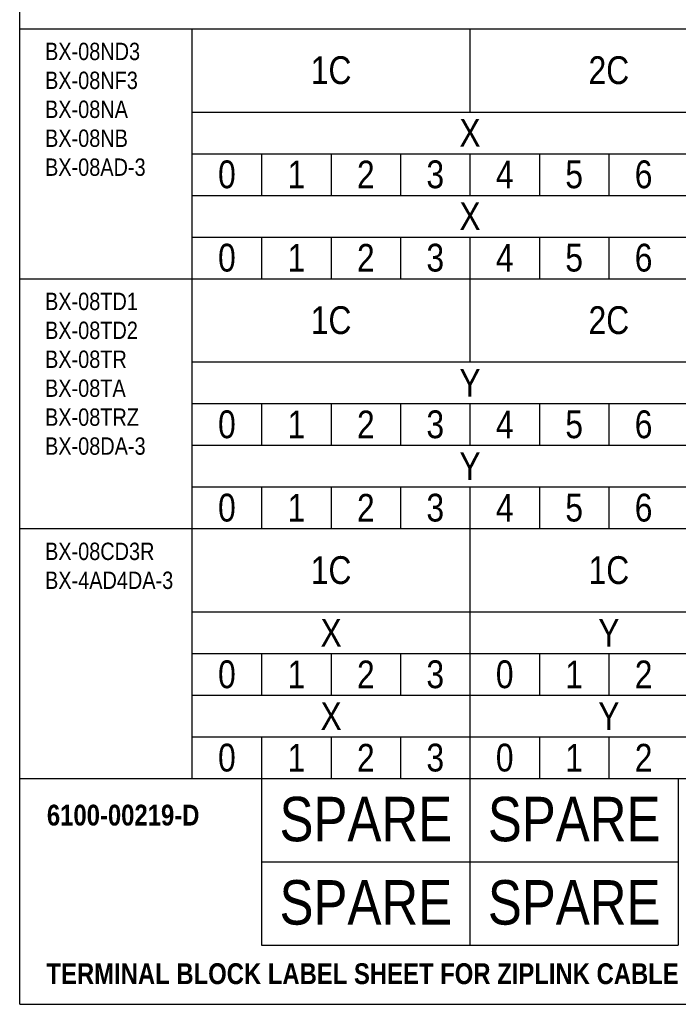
# Model space of a CAD drawing. Extents: x 104 to 429, y -181 to 40.
# Tile 1 of 16: x 243 to 290, y -136 to -66. Entities that reach past the tile are written whole.
import ezdxf

# ---------------------------------------------------------------- set-up
doc = ezdxf.new("R2010")
doc.units = 0
for name, color, linetype in [('DIECUT', 1, 'CONTINUOUS'), ('SHEET', 5, 'CONTINUOUS'), ('TEXT', 7, 'CONTINUOUS')]:
    doc.layers.add(name, color=color, linetype=linetype)
doc.styles.add('MX_NOTE_STANDARD', font='txt.shx', dxfattribs={"bigfont": 'extfont.shx'})

msp = doc.modelspace()

# ---------------------------------------------------------------- linework, layer by layer
at = {"layer": 'DIECUT', "linetype": 'Continuous'}
for p, q in [((255.307, -84.216), (255.307, -66.216)), ((255.307, -66.216), (295.307, -66.216)), ((255.307, -72.216), (295.307, -72.216)), ((255.307, -78.216), (295.307, -78.216)), ((255.307, -84.216), (295.307, -84.216)), ((255.307, -102.216), (255.307, -84.216)), ((255.307, -90.216), (295.307, -90.216)), ((255.307, -96.216), (295.307, -96.216)), ((255.307, -102.216), (295.307, -102.216)), ((255.307, -120.216), (255.307, -102.216)), ((255.307, -108.216), (295.307, -108.216)), ((255.307, -114.216), (295.307, -114.216)), ((255.307, -120.216), (295.307, -120.216)), ((260.307, -120.216), (260.307, -132.216)), ((275.307, -120.216), (275.307, -132.216)), ((290.307, -120.216), (290.307, -132.216)), ((260.307, -126.216), (290.307, -126.216)), ((260.307, -132.216), (290.307, -132.216))]:
    msp.add_line(p, q, dxfattribs=at)
at = {"layer": 'DIECUT', "color": 5, "linetype": 'Continuous'}
for p, q in [((255.307, -75.216), (295.307, -75.216)), ((255.307, -81.216), (295.307, -81.216)), ((255.307, -93.216), (295.307, -93.216)), ((255.307, -99.216), (295.307, -99.216)), ((255.307, -111.216), (295.307, -111.216)), ((255.307, -117.216), (295.307, -117.216))]:
    msp.add_line(p, q, dxfattribs=at)
at = {"layer": 'SHEET', "linetype": 'Continuous'}
for p, q in [((242.887, -66.216), (242.887, -58.452)), ((242.887, -84.216), (242.887, -66.216)), ((242.887, -66.216), (255.307, -66.216)), ((275.307, -66.216), (275.307, -72.216)), ((260.307, -75.216), (260.307, -78.216)), ((265.307, -75.216), (265.307, -78.216)), ((270.307, -75.216), (270.307, -78.216)), ((275.307, -75.216), (275.307, -78.216)), ((280.307, -75.216), (280.307, -78.216)), ((285.307, -75.216), (285.307, -78.216)), ((260.307, -81.216), (260.307, -84.216)), ((265.307, -81.216), (265.307, -84.216)), ((270.307, -81.216), (270.307, -84.216)), ((275.307, -81.216), (275.307, -84.216)), ((280.307, -81.216), (280.307, -84.216)), ((285.307, -81.216), (285.307, -84.216)), ((242.887, -84.216), (255.307, -84.216)), ((242.887, -102.216), (242.887, -84.216)), ((275.307, -84.216), (275.307, -90.216)), ((260.307, -93.216), (260.307, -96.216)), ((265.307, -93.216), (265.307, -96.216)), ((270.307, -93.216), (270.307, -96.216)), ((275.307, -93.216), (275.307, -96.216)), ((280.307, -93.216), (280.307, -96.216)), ((285.307, -93.216), (285.307, -96.216)), ((260.307, -99.216), (260.307, -102.216)), ((265.307, -99.216), (265.307, -102.216)), ((270.307, -99.216), (270.307, -102.216)), ((275.307, -99.216), (275.307, -102.216)), ((280.307, -99.216), (280.307, -102.216)), ((285.307, -99.216), (285.307, -102.216)), ((242.887, -102.216), (255.307, -102.216)), ((242.887, -120.216), (242.887, -102.216)), ((275.307, -102.216), (275.307, -108.216)), ((275.307, -108.216), (275.307, -111.216)), ((260.307, -111.216), (260.307, -114.216)), ((265.307, -111.216), (265.307, -114.216)), ((270.307, -111.216), (270.307, -114.216)), ((275.307, -111.216), (275.307, -114.216)), ((280.307, -111.216), (280.307, -114.216)), ((285.307, -111.216), (285.307, -114.216)), ((275.307, -114.216), (275.307, -117.216)), ((260.307, -117.216), (260.307, -120.216)), ((265.307, -117.216), (265.307, -120.216)), ((270.307, -117.216), (270.307, -120.216)), ((275.307, -117.216), (275.307, -120.216)), ((280.307, -117.216), (280.307, -120.216)), ((285.307, -117.216), (285.307, -120.216)), ((242.887, -120.216), (255.307, -120.216)), ((242.887, -120.216), (255.307, -120.216)), ((242.887, -136.469), (242.887, -120.216)), ((242.887, -136.469), (315.216, -136.469))]:
    msp.add_line(p, q, dxfattribs=at)

# ---------------------------------------------------------------- texts
at = {"layer": 'SHEET', "linetype": 'Continuous', "char_height": 1.25, "width": 60, "attachment_point": 1, "style": 'MX_NOTE_STANDARD'}
for s, insert in [('{\\fArial Narrow|b0|i0|c0|p34;BX-08ND3\\PBX-08NF3\\PBX-08NA\\PBX-08NB\\PBX-08AD-3}', (244.712, -67.226)), ('{\\fArial Narrow|b0|i0|c0|p34;BX-08TD1\\PBX-08TD2\\PBX-08TR\\PBX-08TA\\PBX-08TRZ\\PBX-08DA-3}', (244.712, -85.226)), ('{\\fArial Narrow|b0|i0|c0|p34;BX-08CD3R\\PBX-4AD4DA-3}', (244.712, -103.226))]:
    msp.add_mtext(s, dxfattribs=dict(at, insert=insert))
at = {"layer": 'SHEET', "linetype": 'Continuous', "char_height": 1.5, "attachment_point": 1, "style": 'MX_NOTE_STANDARD'}
for s, insert in [('{\\fArial Narrow|b1|i0|c0|p34;6100-00219-D}', (244.844, -122.095)), ('{\\fArial Narrow|b1|i0|c0|p34;TERMINAL BLOCK LABEL SHEET FOR ZIPLINK CABLE ZL-BXEM-CBL10}', (244.815, -133.513))]:
    msp.add_mtext(s, dxfattribs=dict(at, insert=insert))
at = {"layer": 'TEXT', "linetype": 'Continuous', "style": 'MX_NOTE_STANDARD'}
for s, insert, char_height, width, attachment_point in [('{\\fArial Narrow|b0|i0|c0|p34;1C}', (265.307, -69.216), 2, 20, 5), ('{\\fArial Narrow|b0|i0|c0|p34;2C}', (285.307, -69.216), 2, 20, 5), ('{\\fArial Narrow|b0|i0|c0|p34;X}', (275.307, -73.716), 2, 40, 5), ('{\\fArial Narrow|b0|i0|c0|p34;0}', (257.807, -76.716), 2, 5, 5), ('{\\fArial Narrow|b0|i0|c0|p34;1}', (262.807, -76.716), 2, 5, 5), ('{\\fArial Narrow|b0|i0|c0|p34;2}', (267.807, -76.716), 2, 5, 5), ('{\\fArial Narrow|b0|i0|c0|p34;3}', (272.807, -76.716), 2, 5, 5), ('{\\fArial Narrow|b0|i0|c0|p34;4}', (277.807, -76.716), 2, 5, 5), ('{\\fArial Narrow|b0|i0|c0|p34;5}', (282.807, -76.716), 2, 5, 5), ('{\\fArial Narrow|b0|i0|c0|p34;6}', (287.807, -76.716), 2, 5, 5), ('{\\fArial Narrow|b0|i0|c0|p34;X}', (275.307, -79.716), 2, 40, 5), ('{\\fArial Narrow|b0|i0|c0|p34;0}', (257.807, -82.716), 2, 5, 5), ('{\\fArial Narrow|b0|i0|c0|p34;1}', (262.807, -82.716), 2, 5, 5), ('{\\fArial Narrow|b0|i0|c0|p34;2}', (267.807, -82.716), 2, 5, 5), ('{\\fArial Narrow|b0|i0|c0|p34;3}', (272.807, -82.716), 2, 5, 5), ('{\\fArial Narrow|b0|i0|c0|p34;4}', (277.807, -82.716), 2, 5, 5), ('{\\fArial Narrow|b0|i0|c0|p34;5}', (282.807, -82.716), 2, 5, 5), ('{\\fArial Narrow|b0|i0|c0|p34;6}', (287.807, -82.716), 2, 5, 5), ('{\\fArial Narrow|b0|i0|c0|p34;1C}', (265.307, -87.216), 2, 20, 5), ('{\\fArial Narrow|b0|i0|c0|p34;2C}', (285.307, -87.216), 2, 20, 5), ('{\\fArial Narrow|b0|i0|c0|p34;Y}', (275.307, -91.716), 2, 40, 5), ('{\\fArial Narrow|b0|i0|c0|p34;0}', (257.807, -94.716), 2, 5, 5), ('{\\fArial Narrow|b0|i0|c0|p34;1}', (262.807, -94.716), 2, 5, 5), ('{\\fArial Narrow|b0|i0|c0|p34;2}', (267.807, -94.716), 2, 5, 5), ('{\\fArial Narrow|b0|i0|c0|p34;3}', (272.807, -94.716), 2, 5, 5), ('{\\fArial Narrow|b0|i0|c0|p34;4}', (277.807, -94.716), 2, 5, 5), ('{\\fArial Narrow|b0|i0|c0|p34;5}', (282.807, -94.716), 2, 5, 5), ('{\\fArial Narrow|b0|i0|c0|p34;6}', (287.807, -94.716), 2, 5, 5), ('{\\fArial Narrow|b0|i0|c0|p34;Y}', (275.307, -97.716), 2, 40, 5), ('{\\fArial Narrow|b0|i0|c0|p34;0}', (257.807, -100.716), 2, 5, 5), ('{\\fArial Narrow|b0|i0|c0|p34;1}', (262.807, -100.716), 2, 5, 5), ('{\\fArial Narrow|b0|i0|c0|p34;2}', (267.807, -100.716), 2, 5, 5), ('{\\fArial Narrow|b0|i0|c0|p34;3}', (272.807, -100.716), 2, 5, 5), ('{\\fArial Narrow|b0|i0|c0|p34;4}', (277.807, -100.716), 2, 5, 5), ('{\\fArial Narrow|b0|i0|c0|p34;5}', (282.807, -100.716), 2, 5, 5), ('{\\fArial Narrow|b0|i0|c0|p34;6}', (287.807, -100.716), 2, 5, 5), ('{\\fArial Narrow|b0|i0|c0|p34;1C}', (265.307, -105.216), 2, 20, 5), ('{\\fArial Narrow|b0|i0|c0|p34;1C}', (285.307, -105.216), 2, 20, 5), ('{\\fArial Narrow|b0|i0|c0|p34;X}', (265.307, -109.716), 2, 20, 5), ('{\\fArial Narrow|b0|i0|c0|p34;Y}', (285.307, -109.716), 2, 20, 5), ('{\\fArial Narrow|b0|i0|c0|p34;0}', (257.807, -112.716), 2, 5, 5), ('{\\fArial Narrow|b0|i0|c0|p34;1}', (262.807, -112.716), 2, 5, 5), ('{\\fArial Narrow|b0|i0|c0|p34;2}', (267.807, -112.716), 2, 5, 5), ('{\\fArial Narrow|b0|i0|c0|p34;3}', (272.807, -112.716), 2, 5, 5), ('{\\fArial Narrow|b0|i0|c0|p34;0}', (277.807, -112.716), 2, 5, 5), ('{\\fArial Narrow|b0|i0|c0|p34;1}', (282.807, -112.716), 2, 5, 5), ('{\\fArial Narrow|b0|i0|c0|p34;2}', (287.807, -112.716), 2, 5, 5), ('{\\fArial Narrow|b0|i0|c0|p34;X}', (265.307, -115.716), 2, 20, 5), ('{\\fArial Narrow|b0|i0|c0|p34;Y}', (285.307, -115.716), 2, 20, 5), ('{\\fArial Narrow|b0|i0|c0|p34;0}', (257.807, -118.716), 2, 5, 5), ('{\\fArial Narrow|b0|i0|c0|p34;2}', (267.807, -118.716), 2, 5, 5), ('{\\fArial Narrow|b0|i0|c0|p34;3}', (272.807, -118.716), 2, 5, 5), ('{\\fArial Narrow|b0|i0|c0|p34;0}', (277.807, -118.716), 2, 5, 5), ('{\\fArial Narrow|b0|i0|c0|p34;2}', (287.807, -118.716), 2, 5, 5), ('{\\fArial Narrow|b0|i0|c0|p34;1}', (262.807, -118.716), 2, 5, 5), ('{\\fArial Narrow|b0|i0|c0|p34;1}', (282.807, -118.716), 2, 5, 5), ('\\fArial Narrow|b0|i0|c0|p34;SPARE', (267.807, -121.528), 3.2, 5, 2), ('\\fArial Narrow|b0|i0|c0|p34;SPARE', (282.807, -121.528), 3.2, 5, 2), ('\\fArial Narrow|b0|i0|c0|p34;SPARE', (267.807, -127.528), 3.2, 5, 2), ('\\fArial Narrow|b0|i0|c0|p34;SPARE', (282.807, -127.528), 3.2, 5, 2)]:
    msp.add_mtext(s, dxfattribs=dict(at, insert=insert, char_height=char_height, width=width, attachment_point=attachment_point))

doc.saveas('drawing.dxf')
